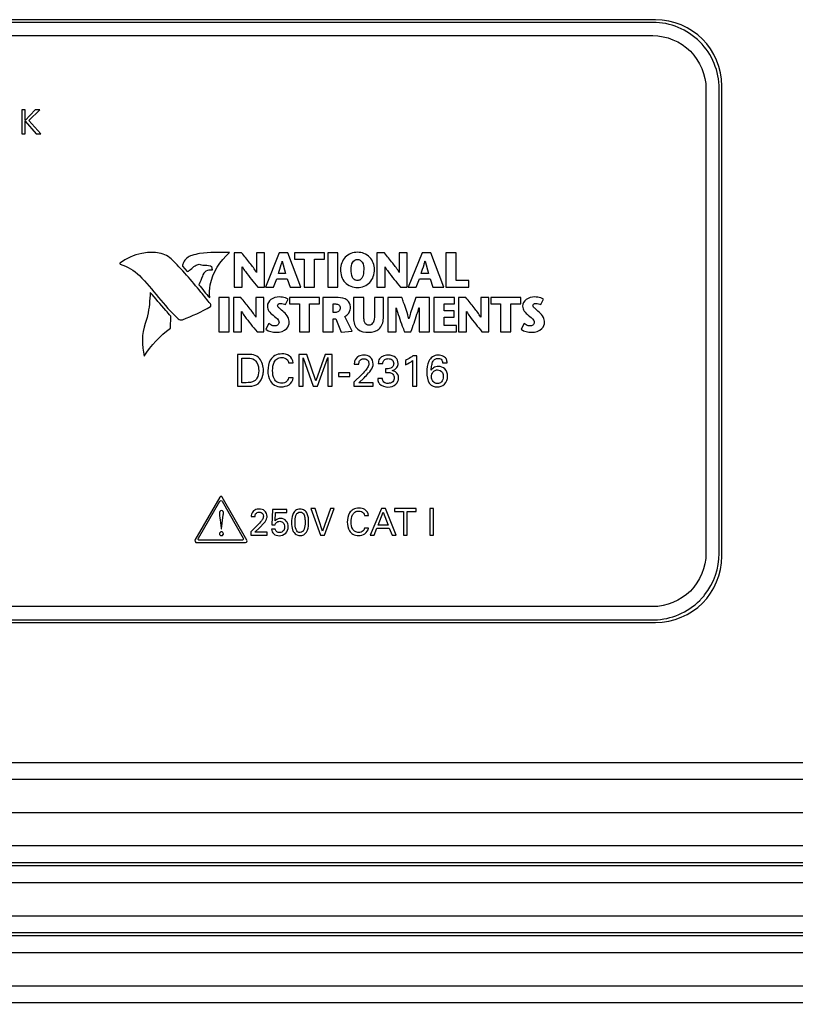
# Model space of a CAD drawing. Header units: inches. Extents: x 0 to 34, y 0 to 22.
# Tile 96 of 119: x 18 to 19.4, y 13.8 to 15.6. Entities that reach past the tile are written whole.
import ezdxf

# ---------------------------------------------------------------- set-up
doc = ezdxf.new("R2010")
doc.units = ezdxf.units.IN
doc.header["$LTSCALE"] = 1.87
doc.header["$MEASUREMENT"] = 0
doc.layers.get('0').update_dxf_attribs({"linetype": 'CONTINUOUS'})
doc.layers.add('02___PRT_ALL_AXES', color=7, linetype='CONTINUOUS')
doc.layers.add('DIMENSIONS', color=7, linetype='CONTINUOUS')
doc.styles.get("Standard").update_dxf_attribs({"font": 'txt', "width": 0.8})
doc.dimstyles.new('DIMSTYLE_1', dxfattribs={"dimtxt": 0.125, "dimasz": 0.18, "dimexe": 0.125, "dimexo": 0.0625, "dimgap": 0.0625, "dimtad": 0, "dimtih": 1, "dimtoh": 1, "dimdec": 3, "dimlfac": 2, "dimzin": 4, "dimdsep": 46, "dimtxsty": 'STANDARD', "dimblk": '_FILLED', "dimblk1": '_FILLED', "dimblk2": '_FILLED', "dimcen": 0.09, "dimadec": 0, "dimazin": 0, "dimtp": 0.001, "dimtm": 0.001, "dimtfac": 1, "dimtdec": 3, "dimtofl": 0, "dimtmove": 0, "dimatfit": 3, "dimldrblk": '_FILLED', "dimfxl": 1, "dimtolj": 1, "dimtzin": 4, "dimarcsym": 0})

# ---------------------------------------------------------------- blocks, each defined once
blk = doc.blocks.new('_FILLED')
at = {"color": 0, "linetype": 'BYBLOCK'}
blk.add_solid([(0, 0), (-1, 0.174), (-1, -0.174)], dxfattribs=at)
blk = doc.blocks.new('*D12')
at = {"layer": 'DIMENSIONS', "color": 2, "linetype": 'CONTINUOUS'}
for p, q in [((17.027, 14.5531), (17.027, 12.0281)), ((22.652, 12.8721), (22.652, 12.0281)), ((17.027, 12.1531), (19.377, 12.1531)), ((22.652, 12.1531), (20.302, 12.1531))]:
    blk.add_line(p, q, dxfattribs=at)
at = {"layer": 'DIMENSIONS', "color": 2, "linetype": 'CONTINUOUS', "xscale": 0.18, "yscale": 0.18, "zscale": 0.18, "rotation": 180}
blk.add_blockref('_FILLED', (17.027, 12.1531), dxfattribs=at)
at = {"layer": 'DIMENSIONS', "color": 2, "linetype": 'CONTINUOUS', "xscale": 0.18, "yscale": 0.18, "zscale": 0.18}
blk.add_blockref('_FILLED', (22.652, 12.1531), dxfattribs=at)
at = {"layer": 'DIMENSIONS', "color": 2, "linetype": 'CONTINUOUS', "insert": (19.7395, 12.2156), "char_height": 0.125, "width": 0.8, "attachment_point": 2, "line_spacing_factor": 0.9}
blk.add_mtext('11.250\\P[285.75]', dxfattribs=at)

msp = doc.modelspace()

# ---------------------------------------------------------------- linework, layer by layer
at = {"color": 7, "linetype": 'CONTINUOUS'}
for p, q in [((19.15199, 15.64056), (16.652, 15.64056)), ((16.65199, 15.61555), (19.152, 15.61555)), ((19.252, 15.51555), (19.252, 14.64055)), ((19.27699, 14.64057), (19.27699, 15.51556)), ((17.96383, 15.47573), (17.96383, 15.43059)), ((17.97002, 15.47573), (17.96383, 15.47573)), ((17.98884, 15.47573), (17.97002, 15.45598)), ((17.97002, 15.45598), (17.97002, 15.47573)), ((17.97721, 15.45554), (17.99741, 15.47573)), ((17.99741, 15.47573), (17.98884, 15.47573)), ((17.97002, 15.43059), (17.97002, 15.45454)), ((17.97002, 15.45454), (17.99084, 15.43059)), ((17.99959, 15.43059), (17.97721, 15.45554)), ((17.96383, 15.43059), (17.97002, 15.43059)), ((17.99084, 15.43059), (17.99959, 15.43059)), ((18.3777, 15.20664), (18.36365, 15.20664)), ((18.36365, 15.20664), (18.36365, 15.14231)), ((18.42089, 15.20664), (18.40564, 15.20664)), ((18.40564, 15.20664), (18.40564, 15.16951)), ((18.42089, 15.14231), (18.42089, 15.20664)), ((18.44865, 15.20664), (18.42246, 15.14231)), ((18.46491, 15.20664), (18.44865, 15.20664)), ((18.48936, 15.14231), (18.46491, 15.20664)), ((18.53348, 15.20664), (18.47696, 15.20664)), ((18.47696, 15.20664), (18.47696, 15.19459)), ((18.53348, 15.19459), (18.53348, 15.20664)), ((18.55911, 15.20664), (18.53974, 15.20664)), ((18.53974, 15.20664), (18.53974, 15.14231)), ((18.55911, 15.14231), (18.55911, 15.20664)), ((18.64651, 15.20664), (18.63245, 15.20664)), ((18.63245, 15.20664), (18.63245, 15.14231)), ((18.6897, 15.20664), (18.67444, 15.20664)), ((18.67444, 15.20664), (18.67444, 15.16951)), ((18.6897, 15.14231), (18.6897, 15.20664)), ((18.71744, 15.20664), (18.69126, 15.14231)), ((18.7337, 15.20664), (18.71744, 15.20664)), ((18.75817, 15.14231), (18.7337, 15.20664)), ((18.78188, 15.20664), (18.76247, 15.20664)), ((18.76247, 15.20664), (18.76247, 15.14231)), ((18.78188, 15.15434), (18.78188, 15.20664)), ((18.45429, 15.19111), (18.4606, 15.16785)), ((18.47696, 15.19459), (18.49553, 15.19459)), ((18.49553, 15.19459), (18.49553, 15.14231)), ((18.51491, 15.19459), (18.53348, 15.19459)), ((18.51491, 15.14231), (18.51491, 15.19459)), ((18.72308, 15.19111), (18.72937, 15.16785)), ((18.26646, 15.18157), (18.275, 15.17144)), ((18.3789, 15.14231), (18.3789, 15.18026)), ((18.4606, 15.16785), (18.44709, 15.16785)), ((18.64769, 15.14231), (18.64769, 15.18026)), ((18.72937, 15.16785), (18.71588, 15.16785)), ((18.43764, 15.14231), (18.44378, 15.15765)), ((18.44378, 15.15765), (18.46372, 15.15765)), ((18.46372, 15.15765), (18.46878, 15.14231)), ((18.70642, 15.14231), (18.71257, 15.15765)), ((18.71257, 15.15765), (18.73251, 15.15765)), ((18.73251, 15.15765), (18.73758, 15.14231)), ((18.8054, 15.15434), (18.78188, 15.15434)), ((18.8054, 15.14231), (18.8054, 15.15434)), ((18.36365, 15.14231), (18.3789, 15.14231)), ((18.40794, 15.14231), (18.42089, 15.14231)), ((18.42246, 15.14231), (18.43764, 15.14231)), ((18.46878, 15.14231), (18.48936, 15.14231)), ((18.49553, 15.14231), (18.51491, 15.14231)), ((18.53974, 15.14231), (18.55911, 15.14231)), ((18.63245, 15.14231), (18.64769, 15.14231)), ((18.67675, 15.14231), (18.6897, 15.14231)), ((18.69126, 15.14231), (18.70642, 15.14231)), ((18.73758, 15.14231), (18.75817, 15.14231)), ((18.76247, 15.14231), (18.8054, 15.14231)), ((18.35409, 15.12239), (18.33469, 15.12239)), ((18.33469, 15.12239), (18.33469, 15.05808)), ((18.35409, 15.05808), (18.35409, 15.12239)), ((18.37641, 15.12239), (18.36236, 15.12239)), ((18.36236, 15.12239), (18.36236, 15.05808)), ((18.4196, 15.12239), (18.40435, 15.12239)), ((18.40435, 15.12239), (18.40435, 15.08528)), ((18.4196, 15.05808), (18.4196, 15.12239)), ((18.46051, 15.10907), (18.46547, 15.11918)), ((18.52439, 15.12239), (18.46786, 15.12239)), ((18.46786, 15.12239), (18.46786, 15.11035)), ((18.46786, 15.11035), (18.48641, 15.11035)), ((18.48641, 15.11035), (18.48641, 15.05808)), ((18.50581, 15.11035), (18.52439, 15.11035)), ((18.50581, 15.05808), (18.50581, 15.11035)), ((18.52439, 15.11035), (18.52439, 15.12239)), ((18.5593, 15.12239), (18.53063, 15.12239)), ((18.53063, 15.12239), (18.53063, 15.05808)), ((18.55002, 15.11035), (18.55516, 15.11035)), ((18.55002, 15.09455), (18.55002, 15.11035)), ((18.60783, 15.12239), (18.58842, 15.12239)), ((18.58842, 15.12239), (18.58842, 15.08307)), ((18.60783, 15.08876), (18.60783, 15.12239)), ((18.64459, 15.12239), (18.62785, 15.12239)), ((18.62785, 15.12239), (18.62785, 15.08904)), ((18.64459, 15.08352), (18.64459, 15.12239)), ((18.6795, 15.12239), (18.65321, 15.12239)), ((18.65321, 15.12239), (18.65321, 15.05808)), ((18.73122, 15.12239), (18.70549, 15.12239)), ((18.73122, 15.05808), (18.73122, 15.12239)), ((18.77858, 15.12239), (18.73951, 15.12239)), ((18.73951, 15.12239), (18.73951, 15.05808)), ((18.75887, 15.11035), (18.77858, 15.11035)), ((18.75887, 15.09768), (18.75887, 15.11035)), ((18.77858, 15.11035), (18.77858, 15.12239)), ((18.80007, 15.12239), (18.786, 15.12239)), ((18.786, 15.12239), (18.786, 15.05808)), ((18.84326, 15.12239), (18.82799, 15.12239)), ((18.82799, 15.12239), (18.82799, 15.0853)), ((18.84326, 15.05808), (18.84326, 15.12239)), ((18.90327, 15.12239), (18.84676, 15.12239)), ((18.84676, 15.12239), (18.84676, 15.11035)), ((18.84676, 15.11035), (18.86532, 15.11035)), ((18.86532, 15.11035), (18.86532, 15.05808)), ((18.8847, 15.11035), (18.90327, 15.11035)), ((18.8847, 15.05808), (18.8847, 15.11035)), ((18.90327, 15.11035), (18.90327, 15.12239)), ((18.94123, 15.10907), (18.94618, 15.11918)), ((18.37761, 15.05808), (18.37761, 15.09602)), ((18.55553, 15.09455), (18.55002, 15.09455)), ((18.66846, 15.05808), (18.66851, 15.10338)), ((18.7118, 15.10338), (18.71185, 15.05808)), ((18.77809, 15.09768), (18.75887, 15.09768)), ((18.77809, 15.08564), (18.77809, 15.09768)), ((18.80126, 15.05808), (18.80126, 15.09602)), ((18.24378, 15.06451), (18.24408, 15.0872)), ((18.42899, 15.07351), (18.42311, 15.06285)), ((18.55002, 15.08242), (18.55507, 15.08242)), ((18.55002, 15.05808), (18.55002, 15.08242)), ((18.55507, 15.08242), (18.56527, 15.05697)), ((18.58604, 15.05908), (18.57181, 15.08665)), ((18.75887, 15.08564), (18.77809, 15.08564)), ((18.75887, 15.07011), (18.75887, 15.08564)), ((18.9097, 15.07351), (18.90383, 15.06285)), ((18.33469, 15.05808), (18.35409, 15.05808)), ((18.36236, 15.05808), (18.37761, 15.05808)), ((18.40666, 15.05808), (18.4196, 15.05808)), ((18.48641, 15.05808), (18.50581, 15.05808)), ((18.53063, 15.05808), (18.55002, 15.05808)), ((18.56527, 15.05697), (18.58604, 15.05908)), ((18.65321, 15.05808), (18.66846, 15.05808)), ((18.68418, 15.05808), (18.6964, 15.05808)), ((18.71185, 15.05808), (18.73122, 15.05808)), ((18.73951, 15.05808), (18.78251, 15.05808)), ((18.78251, 15.07011), (18.75887, 15.07011)), ((18.78251, 15.05808), (18.78251, 15.07011)), ((18.786, 15.05808), (18.80126, 15.05808)), ((18.83031, 15.05808), (18.84326, 15.05808)), ((18.86532, 15.05808), (18.8847, 15.05808)), ((18.3871, 15.01551), (18.36969, 15.01551)), ((18.36969, 15.01551), (18.36969, 14.95537)), ((18.50035, 15.01551), (18.48561, 15.01551)), ((18.48561, 15.01551), (18.48561, 14.95537)), ((18.51734, 14.96595), (18.50035, 15.01551)), ((18.53475, 15.01551), (18.51734, 14.96595)), ((18.54849, 15.01551), (18.53475, 15.01551)), ((18.54849, 14.95537), (18.54849, 15.01551)), ((18.37802, 15.00859), (18.38802, 15.00859)), ((18.37802, 14.9622), (18.37802, 15.00859)), ((18.46609, 14.99926), (18.475, 14.99926)), ((18.49369, 14.95537), (18.49369, 15.00917)), ((18.49369, 15.00917), (18.51268, 14.95537)), ((18.52059, 14.95537), (18.54033, 15.00951)), ((18.54033, 15.00951), (18.54033, 14.95537)), ((18.58977, 14.99727), (18.59851, 14.99727)), ((18.63494, 14.99835), (18.64335, 14.99835)), ((18.68636, 15.00393), (18.68636, 14.9956)), ((18.69976, 15.00393), (18.69976, 14.95537)), ((18.70776, 15.01301), (18.70035, 15.01301)), ((18.70776, 14.95537), (18.70776, 15.01301)), ((18.75617, 14.99935), (18.76475, 14.99935)), ((18.58117, 14.98044), (18.56027, 14.98044)), ((18.56027, 14.98044), (18.56027, 14.97411)), ((18.58117, 14.97411), (18.58117, 14.98044)), ((18.6486, 14.98835), (18.6486, 14.98161)), ((18.38618, 14.9622), (18.37802, 14.9622)), ((18.47484, 14.9712), (18.46567, 14.9712)), ((18.56027, 14.97411), (18.58117, 14.97411)), ((18.60401, 14.97778), (18.58894, 14.96295)), ((18.58894, 14.96295), (18.58894, 14.95537)), ((18.59818, 14.96195), (18.60826, 14.97153)), ((18.62559, 14.96195), (18.59818, 14.96195)), ((18.62559, 14.95537), (18.62559, 14.96195)), ((18.64285, 14.9702), (18.63402, 14.9702)), ((18.36969, 14.95537), (18.3866, 14.95537)), ((18.48561, 14.95537), (18.49369, 14.95537)), ((18.51268, 14.95537), (18.52059, 14.95537)), ((18.54033, 14.95537), (18.54849, 14.95537)), ((18.58894, 14.95537), (18.62559, 14.95537)), ((18.69976, 14.95537), (18.70776, 14.95537)), ((18.33674, 14.74677), (18.28946, 14.66552)), ((18.29629, 14.66952), (18.33665, 14.73887)), ((18.38741, 14.66552), (18.34124, 14.74677)), ((18.34124, 14.73885), (18.38062, 14.66955)), ((18.4358, 14.72326), (18.43455, 14.69467)), ((18.46281, 14.72326), (18.4358, 14.72326)), ((18.46281, 14.71764), (18.46281, 14.72326)), ((18.51594, 14.72534), (18.50824, 14.72534)), ((18.50824, 14.72534), (18.52608, 14.67523)), ((18.53017, 14.68252), (18.51594, 14.72534)), ((18.54516, 14.72534), (18.53017, 14.68252)), ((18.53371, 14.67523), (18.55217, 14.72534)), ((18.55217, 14.72534), (18.54516, 14.72534)), ((18.64093, 14.72534), (18.61984, 14.67523)), ((18.64836, 14.72534), (18.64093, 14.72534)), ((18.66863, 14.67523), (18.64836, 14.72534)), ((18.70606, 14.72534), (18.6656, 14.72534)), ((18.6656, 14.72534), (18.6656, 14.71945)), ((18.6656, 14.71945), (18.6824, 14.71945)), ((18.6824, 14.71945), (18.6824, 14.67523)), ((18.68927, 14.71945), (18.70606, 14.71945)), ((18.68927, 14.67523), (18.68927, 14.71945)), ((18.70606, 14.71945), (18.70606, 14.72534)), ((18.73892, 14.72534), (18.73198, 14.72534)), ((18.73198, 14.72534), (18.73198, 14.67523)), ((18.73892, 14.67523), (18.73892, 14.72534)), ((18.33997, 14.68703), (18.34309, 14.71362)), ((18.39581, 14.71015), (18.40309, 14.71015)), ((18.44087, 14.70209), (18.44178, 14.71764)), ((18.44178, 14.71764), (18.46281, 14.71764)), ((18.60919, 14.71181), (18.61662, 14.71181)), ((18.63462, 14.6939), (18.64434, 14.71847)), ((18.64434, 14.71847), (18.65357, 14.6939)), ((18.33844, 14.69453), (18.33906, 14.68703)), ((18.33906, 14.68703), (18.33997, 14.68703)), ((18.40768, 14.6939), (18.39511, 14.68155)), ((18.40281, 14.68071), (18.41122, 14.6887)), ((18.41122, 14.6887), (18.4201, 14.69814)), ((18.44114, 14.68661), (18.43393, 14.68661)), ((18.43455, 14.69467), (18.44087, 14.69467)), ((18.61648, 14.68842), (18.60884, 14.68842)), ((18.62698, 14.67523), (18.6324, 14.68828)), ((18.6324, 14.68828), (18.65565, 14.68828)), ((18.65357, 14.6939), (18.63462, 14.6939)), ((18.65565, 14.68828), (18.66106, 14.67523)), ((18.37827, 14.66552), (18.2986, 14.66552)), ((18.39511, 14.68155), (18.39511, 14.67523)), ((18.39511, 14.67523), (18.42566, 14.67523)), ((18.42566, 14.68071), (18.40281, 14.68071)), ((18.42566, 14.67523), (18.42566, 14.68071)), ((18.52608, 14.67523), (18.53371, 14.67523)), ((18.61984, 14.67523), (18.62698, 14.67523)), ((18.66106, 14.67523), (18.66863, 14.67523)), ((18.6824, 14.67523), (18.68927, 14.67523)), ((18.73198, 14.67523), (18.73892, 14.67523)), ((18.29155, 14.66137), (18.38527, 14.66137)), ((19.152, 14.54055), (16.65199, 14.54055)), ((16.652, 14.51557), (19.15199, 14.51557)), ((13.65199, 14.24708), (22.15199, 14.24708)), ((13.65199, 14.21558), (22.15199, 14.21558)), ((13.65199, 14.15308), (22.15199, 14.15308)), ((13.65199, 14.09058), (22.15199, 14.09058)), ((13.65199, 14.05908), (22.15199, 14.05908)), ((22.15199, 14.05258), (13.65199, 14.05258)), ((13.65199, 14.02108), (22.15199, 14.02108)), ((13.65199, 13.95858), (22.15199, 13.95858)), ((13.65199, 13.92708), (22.15199, 13.92708)), ((22.15199, 13.92058), (13.65199, 13.92058)), ((13.65199, 13.88908), (22.15199, 13.88908)), ((13.65199, 13.82658), (22.15199, 13.82658)), ((13.65199, 13.79508), (22.15199, 13.79508))]:
    msp.add_line(p, q, dxfattribs=at)
for centre, radius, start, end in [((19.152, 15.51557), 0.125, 359.99888, 90.00112), ((18.33899, 14.74549), 0.00259, 29.60451, 150.39549), ((18.29369, 14.66505), 0.00425, 173.57348, 239.80589), ((18.38527, 14.664), 0.00263, 270, 35.37497), ((19.15522, 14.63707), 0.12026, 318.26174, 321.69039), ((19.15199, 14.63087), 0.1153, 270.00191, 271.4831)]:
    msp.add_arc(centre, radius, start, end, dxfattribs=at)
for points in [[(19.152, 15.61555), (19.17749, 15.61555), (19.2305, 15.59405), (19.252, 15.54105), (19.252, 15.51555)], [(18.18962, 15.20536), (18.17487, 15.20267), (18.16075, 15.19589), (18.14837, 15.18743)], [(18.14837, 15.18743), (18.14775, 15.18701), (18.14835, 15.18552), (18.14906, 15.18529)], [(18.14906, 15.18529), (18.16245, 15.18112), (18.17523, 15.17363), (18.18521, 15.16379)], [(18.275, 15.17144), (18.28169, 15.17349), (18.28592, 15.18037), (18.29216, 15.18354)], [(18.29216, 15.18354), (18.29434, 15.18466), (18.2971, 15.18581), (18.29939, 15.18494)], [(18.18521, 15.16379), (18.21111, 15.13827), (18.23124, 15.10712), (18.25815, 15.08267)], [(18.30375, 15.1627), (18.30226, 15.15706), (18.29951, 15.1518), (18.29682, 15.14661)], [(18.29682, 15.14661), (18.30408, 15.13879), (18.30957, 15.12922), (18.31783, 15.12247)], [(18.31909, 15.1054), (18.32053, 15.1062), (18.32009, 15.10904), (18.31907, 15.11032)], [(18.45104, 15.11146), (18.45429, 15.11146), (18.45772, 15.11075), (18.46051, 15.10907)], [(18.93175, 15.11146), (18.93501, 15.11146), (18.93845, 15.11076), (18.94123, 15.10907)], [(18.26655, 15.08081), (18.2847, 15.08749), (18.30229, 15.09583), (18.31909, 15.1054)], [(18.19626, 15.07384), (18.18931, 15.05435), (18.18955, 15.03193), (18.19428, 15.01179)], [(18.25815, 15.08267), (18.26027, 15.08074), (18.26387, 15.07981), (18.26655, 15.08081)], [(18.19428, 15.01179), (18.20673, 15.03243), (18.22414, 15.05053), (18.24378, 15.06451)], [(18.42311, 15.06285), (18.42858, 15.05845), (18.43631, 15.05697), (18.44332, 15.05697)], [(18.90383, 15.06285), (18.9093, 15.05846), (18.91702, 15.05697), (18.92403, 15.05697)], [(18.41874, 14.98494), (18.41874, 14.99291), (18.41651, 15.00161), (18.41133, 15.00768)], [(18.68636, 14.9956), (18.69112, 14.99784), (18.69573, 15.00055), (18.69976, 15.00393)], [(18.61292, 14.98769), (18.61028, 14.98411), (18.6072, 14.98087), (18.60401, 14.97778)], [(18.6486, 14.98161), (18.65126, 14.98168), (18.65397, 14.9817), (18.65659, 14.98119)], [(18.72652, 14.98161), (18.72652, 14.97431), (18.72739, 14.9662), (18.73177, 14.96037)], [(18.40193, 14.96553), (18.39763, 14.96231), (18.39154, 14.9622), (18.38618, 14.9622)], [(18.46276, 14.96487), (18.46035, 14.96238), (18.45647, 14.96129), (18.45301, 14.96129)], [(18.63743, 14.95995), (18.64112, 14.95568), (18.64762, 14.95395), (18.65326, 14.95395)], [(18.73177, 14.96037), (18.73493, 14.95626), (18.74083, 14.95412), (18.74601, 14.95412)], [(18.33948, 14.72174), (18.33719, 14.72174), (18.33587, 14.71819), (18.33587, 14.71591)], [(18.4151, 14.70216), (18.41291, 14.69918), (18.41033, 14.69649), (18.40768, 14.6939)], [(18.44309, 14.69869), (18.44472, 14.70032), (18.44724, 14.70119), (18.44955, 14.70119)], [(18.44087, 14.69467), (18.44133, 14.69613), (18.44201, 14.69761), (18.44309, 14.69869)], [(18.60641, 14.68314), (18.60441, 14.68107), (18.60118, 14.68016), (18.5983, 14.68016)], [(18.33955, 14.68147), (18.3378, 14.68147), (18.33587, 14.67948), (18.33587, 14.67773)], [(18.34336, 14.67773), (18.34336, 14.67951), (18.34133, 14.68147), (18.33955, 14.68147)], [(19.252, 14.64055), (19.252, 14.61505), (19.2305, 14.56205), (19.17749, 14.54055), (19.152, 14.54055)], [(19.24958, 14.56252), (19.26714, 14.58474), (19.27699, 14.61315), (19.27699, 14.64057)]]:
    msp.add_open_spline(points, degree=3, dxfattribs=at)
for points, knots in [([(18.24494, 15.19512), (18.23814, 15.20168), (18.21874, 15.20943), (18.19931, 15.20713), (18.18962, 15.20536)], [0, 0, 0, 0, 0.4895815, 1, 1, 1, 1]), ([(18.2839, 15.20182), (18.27729, 15.19995), (18.269, 15.19303), (18.2666, 15.18394), (18.26646, 15.18157)], [0, 0, 0, 0, 0.7433274, 1, 1, 1, 1]), ([(18.35501, 15.20708), (18.33621, 15.20693), (18.31207, 15.20859), (18.28874, 15.2032), (18.2839, 15.20182)], [0, 0, 0, 0, 0.7886551, 1, 1, 1, 1]), ([(18.31783, 15.12247), (18.31681, 15.13031), (18.31833, 15.16234), (18.33739, 15.19132), (18.35501, 15.20708)], [0, 0, 0, 0, 0.2505488, 1, 1, 1, 1]), ([(18.40561, 15.16949), (18.40557, 15.16959), (18.40224, 15.17596), (18.39258, 15.18824), (18.38296, 15.20019), (18.3777, 15.20664)], [0, 0, 0, 0, 0.006884, 0.4635692, 1, 1, 1, 1]), ([(18.59579, 15.20774), (18.58752, 15.20774), (18.57011, 15.20089), (18.56381, 15.18344), (18.56381, 15.1752)], [0, 0, 0, 0, 0.5007273, 1, 1, 1, 1]), ([(18.62776, 15.1752), (18.62776, 15.18344), (18.62145, 15.20088), (18.60406, 15.20774), (18.59579, 15.20774)], [0, 0, 0, 0, 0.4993794, 1, 1, 1, 1]), ([(18.67441, 15.1695), (18.67436, 15.16959), (18.67103, 15.17595), (18.66138, 15.18824), (18.65176, 15.20019), (18.64651, 15.20664)], [0, 0, 0, 0, 0.0068821, 0.463689, 1, 1, 1, 1]), ([(18.31907, 15.11032), (18.31312, 15.11778), (18.28972, 15.14713), (18.26512, 15.17569), (18.24494, 15.19512)], [0, 0, 0, 0, 0.2540812, 1, 1, 1, 1]), ([(18.29939, 15.18494), (18.3011, 15.18427), (18.30757, 15.18258), (18.31439, 15.18358), (18.319, 15.18233)], [0, 0, 0, 0, 0.2784841, 1, 1, 1, 1]), ([(18.319, 15.18233), (18.32061, 15.1819), (18.32167, 15.17838), (18.32191, 15.17639), (18.32234, 15.17429), (18.32196, 15.1743)], [0, 0, 0, 0, 0.5680339, 0.8684091, 1, 1, 1, 1]), ([(18.44709, 15.16785), (18.44882, 15.17338), (18.45141, 15.18097), (18.45362, 15.18878), (18.45422, 15.19101), (18.45425, 15.19111)], [0, 0, 0, 0, 0.7148124, 0.9877758, 1, 1, 1, 1]), ([(18.58403, 15.1752), (18.58403, 15.1799), (18.5841, 15.18882), (18.59231, 15.19432), (18.59579, 15.19432)], [0, 0, 0, 0, 0.5751165, 1, 1, 1, 1]), ([(18.59579, 15.19432), (18.59926, 15.19432), (18.60746, 15.18882), (18.60755, 15.1799), (18.60755, 15.1752)], [0, 0, 0, 0, 0.4247485, 1, 1, 1, 1]), ([(18.71588, 15.16785), (18.71761, 15.17338), (18.72018, 15.18097), (18.7224, 15.18878), (18.72301, 15.19101), (18.72304, 15.19111)], [0, 0, 0, 0, 0.714743, 0.9877736, 1, 1, 1, 1]), ([(18.32196, 15.1743), (18.31808, 15.17442), (18.30961, 15.17395), (18.30474, 15.16646), (18.30375, 15.1627)], [0, 0, 0, 0, 0.4995576, 1, 1, 1, 1]), ([(18.37892, 15.18027), (18.37897, 15.18017), (18.38077, 15.17705), (18.38976, 15.16385), (18.40007, 15.15182), (18.40794, 15.14231)], [0, 0, 0, 0, 0.0070655, 0.2259309, 1, 1, 1, 1]), ([(18.56381, 15.1752), (18.56381, 15.16664), (18.56906, 15.14823), (18.58733, 15.14121), (18.59579, 15.14121)], [0, 0, 0, 0, 0.5029556, 1, 1, 1, 1]), ([(18.59579, 15.15462), (18.59389, 15.15462), (18.58994, 15.15556), (18.58435, 15.16289), (18.58403, 15.17017), (18.58403, 15.1752)], [0, 0, 0, 0, 0.2161118, 0.4279382, 1, 1, 1, 1]), ([(18.59579, 15.14121), (18.60424, 15.14121), (18.6225, 15.14824), (18.62776, 15.16664), (18.62776, 15.1752)], [0, 0, 0, 0, 0.4969364, 1, 1, 1, 1]), ([(18.60755, 15.1752), (18.60755, 15.17017), (18.60721, 15.16289), (18.60162, 15.15557), (18.59768, 15.15462), (18.59579, 15.15462)], [0, 0, 0, 0, 0.5723232, 0.7842479, 1, 1, 1, 1]), ([(18.64772, 15.18027), (18.64777, 15.18017), (18.64957, 15.17705), (18.65857, 15.16386), (18.66888, 15.15182), (18.67675, 15.14231)], [0, 0, 0, 0, 0.0070331, 0.2259608, 1, 1, 1, 1]), ([(18.20543, 15.13223), (18.20476, 15.11751), (18.20349, 15.0976), (18.19796, 15.07857), (18.19626, 15.07384)], [0, 0, 0, 0, 0.745873, 1, 1, 1, 1]), ([(18.24408, 15.0872), (18.24104, 15.09094), (18.22837, 15.10614), (18.21524, 15.12094), (18.20543, 15.13223)], [0, 0, 0, 0, 0.2436935, 1, 1, 1, 1]), ([(18.40433, 15.08527), (18.40428, 15.08536), (18.40095, 15.09173), (18.39129, 15.10401), (18.38167, 15.11595), (18.37641, 15.12239)], [0, 0, 0, 0, 0.0068568, 0.4635419, 1, 1, 1, 1]), ([(18.44865, 15.1235), (18.44315, 15.1235), (18.43232, 15.12119), (18.42614, 15.11095), (18.42614, 15.10622)], [0, 0, 0, 0, 0.5380156, 1, 1, 1, 1]), ([(18.44536, 15.1075), (18.44536, 15.10912), (18.44779, 15.11135), (18.45021, 15.11146), (18.45104, 15.11146)], [0, 0, 0, 0, 0.6597718, 1, 1, 1, 1]), ([(18.46547, 15.11918), (18.46216, 15.12124), (18.45639, 15.12297), (18.45058, 15.1235), (18.44865, 15.1235)], [0, 0, 0, 0, 0.6685992, 1, 1, 1, 1]), ([(18.55516, 15.11035), (18.5571, 15.11035), (18.56183, 15.10959), (18.56325, 15.10472), (18.56325, 15.10245)], [0, 0, 0, 0, 0.4607254, 1, 1, 1, 1]), ([(18.58263, 15.10521), (18.58263, 15.10985), (18.57719, 15.12108), (18.56529, 15.12239), (18.5593, 15.12239)], [0, 0, 0, 0, 0.4365045, 1, 1, 1, 1]), ([(18.69271, 15.0825), (18.68977, 15.09282), (18.68534, 15.10613), (18.68061, 15.11931), (18.6795, 15.12239)], [0, 0, 0, 0, 0.7659595, 1, 1, 1, 1]), ([(18.70549, 15.12239), (18.70222, 15.11283), (18.69766, 15.09973), (18.69378, 15.08631), (18.69277, 15.0826), (18.69274, 15.0825)], [0, 0, 0, 0, 0.7240982, 0.9929287, 1, 1, 1, 1]), ([(18.82797, 15.08529), (18.82792, 15.08538), (18.82459, 15.09173), (18.81493, 15.104), (18.80531, 15.11595), (18.80007, 15.12239)], [0, 0, 0, 0, 0.0063661, 0.4634674, 1, 1, 1, 1]), ([(18.92936, 15.1235), (18.92386, 15.1235), (18.91304, 15.12119), (18.90685, 15.11095), (18.90685, 15.10622)], [0, 0, 0, 0, 0.5378974, 1, 1, 1, 1]), ([(18.92607, 15.1075), (18.92607, 15.10912), (18.92851, 15.11135), (18.93092, 15.11146), (18.93175, 15.11146)], [0, 0, 0, 0, 0.6604384, 1, 1, 1, 1]), ([(18.94618, 15.11918), (18.94288, 15.12124), (18.9371, 15.12297), (18.9313, 15.1235), (18.92936, 15.1235)], [0, 0, 0, 0, 0.6685892, 1, 1, 1, 1]), ([(18.37763, 15.09603), (18.37768, 15.09594), (18.37948, 15.09282), (18.38848, 15.07963), (18.39879, 15.06758), (18.40666, 15.05808)], [0, 0, 0, 0, 0.0070346, 0.22573, 1, 1, 1, 1]), ([(18.42614, 15.10622), (18.42614, 15.10297), (18.42832, 15.09579), (18.43402, 15.09148), (18.4368, 15.08904)], [0, 0, 0, 0, 0.4682909, 1, 1, 1, 1]), ([(18.45702, 15.0952), (18.45439, 15.09764), (18.45015, 15.10082), (18.44536, 15.10538), (18.44536, 15.1075)], [0, 0, 0, 0, 0.6279036, 1, 1, 1, 1]), ([(18.46732, 15.0759), (18.46732, 15.07907), (18.46572, 15.08676), (18.46018, 15.09225), (18.45702, 15.0952)], [0, 0, 0, 0, 0.422517, 1, 1, 1, 1]), ([(18.56325, 15.10245), (18.56325, 15.10058), (18.56184, 15.09643), (18.55765, 15.09455), (18.55553, 15.09455)], [0, 0, 0, 0, 0.4683723, 1, 1, 1, 1]), ([(18.57181, 15.08665), (18.57485, 15.08815), (18.58093, 15.09327), (18.58263, 15.10112), (18.58263, 15.10521)], [0, 0, 0, 0, 0.4528991, 1, 1, 1, 1]), ([(18.66856, 15.10339), (18.67207, 15.0917), (18.67729, 15.07658), (18.68286, 15.06161), (18.68418, 15.05808)], [0, 0, 0, 0, 0.7642321, 1, 1, 1, 1]), ([(18.6964, 15.05808), (18.7004, 15.06898), (18.70577, 15.08389), (18.71049, 15.09913), (18.71172, 15.1033), (18.71175, 15.10339)], [0, 0, 0, 0, 0.7277898, 0.9936053, 1, 1, 1, 1]), ([(18.80128, 15.09604), (18.80134, 15.09594), (18.80313, 15.09282), (18.81213, 15.07962), (18.82244, 15.06759), (18.83031, 15.05808)], [0, 0, 0, 0, 0.0070635, 0.2256874, 1, 1, 1, 1]), ([(18.90685, 15.10622), (18.90685, 15.10297), (18.90903, 15.09579), (18.91473, 15.09148), (18.91751, 15.08904)], [0, 0, 0, 0, 0.4682879, 1, 1, 1, 1]), ([(18.93772, 15.0952), (18.9351, 15.09764), (18.93086, 15.10082), (18.92607, 15.10538), (18.92607, 15.1075)], [0, 0, 0, 0, 0.6277471, 1, 1, 1, 1]), ([(18.94803, 15.0759), (18.94803, 15.07906), (18.94644, 15.08677), (18.94089, 15.09225), (18.93772, 15.0952)], [0, 0, 0, 0, 0.4222973, 1, 1, 1, 1]), ([(18.44003, 15.069), (18.43892, 15.069), (18.43488, 15.06951), (18.4313, 15.07173), (18.42899, 15.07351)], [0, 0, 0, 0, 0.2737858, 1, 1, 1, 1]), ([(18.4368, 15.08904), (18.44034, 15.08596), (18.44598, 15.08288), (18.4481, 15.07697), (18.4481, 15.07571)], [0, 0, 0, 0, 0.7884087, 1, 1, 1, 1]), ([(18.4481, 15.07571), (18.4481, 15.07379), (18.44603, 15.06976), (18.44193, 15.069), (18.44003, 15.069)], [0, 0, 0, 0, 0.5026685, 1, 1, 1, 1]), ([(18.44332, 15.05697), (18.45018, 15.05697), (18.46242, 15.06043), (18.46732, 15.07172), (18.46732, 15.0759)], [0, 0, 0, 0, 0.6213458, 1, 1, 1, 1]), ([(18.58842, 15.08307), (18.58842, 15.0758), (18.59353, 15.05951), (18.60976, 15.05697), (18.61682, 15.05697)], [0, 0, 0, 0, 0.5069978, 1, 1, 1, 1]), ([(18.61775, 15.07038), (18.61603, 15.07038), (18.61252, 15.071), (18.60914, 15.07549), (18.60798, 15.0816), (18.60783, 15.08617), (18.60783, 15.08876)], [0, 0, 0, 0, 0.2184469, 0.4179991, 0.6708844, 1, 1, 1, 1]), ([(18.61682, 15.05697), (18.6236, 15.05697), (18.63924, 15.06033), (18.64459, 15.07615), (18.64459, 15.08352)], [0, 0, 0, 0, 0.4788099, 1, 1, 1, 1]), ([(18.62785, 15.08904), (18.62785, 15.08432), (18.628, 15.07606), (18.6207, 15.07038), (18.61775, 15.07038)], [0, 0, 0, 0, 0.6156243, 1, 1, 1, 1]), ([(18.92074, 15.069), (18.91964, 15.069), (18.91559, 15.06951), (18.91202, 15.07173), (18.9097, 15.07351)], [0, 0, 0, 0, 0.2731764, 1, 1, 1, 1]), ([(18.91751, 15.08904), (18.92106, 15.08595), (18.9267, 15.08289), (18.92882, 15.07697), (18.92882, 15.07571)], [0, 0, 0, 0, 0.7884383, 1, 1, 1, 1]), ([(18.92882, 15.07571), (18.92882, 15.07379), (18.92675, 15.06976), (18.92264, 15.069), (18.92074, 15.069)], [0, 0, 0, 0, 0.5025114, 1, 1, 1, 1]), ([(18.92403, 15.05697), (18.9309, 15.05697), (18.94313, 15.06043), (18.94803, 15.07172), (18.94803, 15.0759)], [0, 0, 0, 0, 0.6213458, 1, 1, 1, 1]), ([(18.41133, 15.00768), (18.40843, 15.01109), (18.40013, 15.01563), (18.39133, 15.01551), (18.3871, 15.01551)], [0, 0, 0, 0, 0.5147945, 1, 1, 1, 1]), ([(18.45343, 15.01634), (18.44892, 15.01634), (18.44029, 15.01468), (18.42913, 15.00324), (18.42711, 14.99183), (18.42711, 14.98477)], [0, 0, 0, 0, 0.294186, 0.5393658, 1, 1, 1, 1]), ([(18.475, 14.99926), (18.47458, 15.00452), (18.46868, 15.0147), (18.45809, 15.01634), (18.45343, 15.01634)], [0, 0, 0, 0, 0.5308828, 1, 1, 1, 1]), ([(18.38802, 15.00859), (18.3897, 15.00859), (18.39534, 15.00853), (18.40132, 15.00633), (18.40401, 15.00335)], [0, 0, 0, 0, 0.2956965, 1, 1, 1, 1]), ([(18.40401, 15.00335), (18.40776, 14.99921), (18.40958, 14.99214), (18.40983, 14.98561), (18.40983, 14.9846)], [0, 0, 0, 0, 0.8479838, 1, 1, 1, 1]), ([(18.43602, 14.98486), (18.43602, 14.99034), (18.43688, 14.99887), (18.444, 15.00823), (18.45005, 15.00968), (18.45309, 15.00968)], [0, 0, 0, 0, 0.4889262, 0.7289185, 1, 1, 1, 1]), ([(18.45309, 15.00968), (18.45696, 15.00968), (18.46394, 15.00754), (18.46575, 15.00137), (18.46609, 14.99926)], [0, 0, 0, 0, 0.6439753, 1, 1, 1, 1]), ([(18.5951, 15.00992), (18.59225, 15.00745), (18.58998, 15.00274), (18.5898, 14.99812), (18.58977, 14.99727)], [0, 0, 0, 0, 0.815316, 1, 1, 1, 1]), ([(18.60759, 15.01409), (18.6044, 15.01409), (18.59979, 15.01324), (18.59605, 15.01074), (18.5951, 15.00992)], [0, 0, 0, 0, 0.7186052, 1, 1, 1, 1]), ([(18.59851, 14.99727), (18.59851, 14.99926), (18.59905, 15.00471), (18.60486, 15.00734), (18.60793, 15.00734)], [0, 0, 0, 0, 0.3939655, 1, 1, 1, 1]), ([(18.62542, 14.99727), (18.62542, 15.00199), (18.6217, 15.01195), (18.61186, 15.01409), (18.60759, 15.01409)], [0, 0, 0, 0, 0.5257544, 1, 1, 1, 1]), ([(18.60793, 15.00734), (18.61077, 15.00734), (18.61625, 15.00513), (18.61717, 14.99992), (18.61717, 14.99793)], [0, 0, 0, 0, 0.5883634, 1, 1, 1, 1]), ([(18.61717, 14.99793), (18.61717, 14.99544), (18.61579, 14.99173), (18.61366, 14.98869), (18.61292, 14.98769)], [0, 0, 0, 0, 0.6670938, 1, 1, 1, 1]), ([(18.61892, 14.98286), (18.62167, 14.98635), (18.6253, 14.99097), (18.62542, 14.99637), (18.62542, 14.99727)], [0, 0, 0, 0, 0.8322314, 1, 1, 1, 1]), ([(18.65359, 15.01409), (18.64987, 15.01409), (18.64356, 15.01296), (18.63637, 15.00684), (18.63504, 15.0013), (18.63494, 14.99835)], [0, 0, 0, 0, 0.4118083, 0.6737264, 1, 1, 1, 1]), ([(18.64335, 14.99835), (18.64363, 15.00107), (18.64618, 15.00634), (18.65156, 15.00743), (18.65385, 15.00743)], [0, 0, 0, 0, 0.5454046, 1, 1, 1, 1]), ([(18.664, 14.99835), (18.664, 14.99642), (18.66309, 14.99258), (18.65716, 14.98835), (18.6519, 14.98807), (18.6486, 14.98835)], [0, 0, 0, 0, 0.2789164, 0.5211555, 1, 1, 1, 1]), ([(18.67241, 14.99851), (18.67241, 15.00244), (18.66835, 15.01176), (18.65857, 15.01409), (18.65359, 15.01409)], [0, 0, 0, 0, 0.4409552, 1, 1, 1, 1]), ([(18.65385, 15.00743), (18.65636, 15.00743), (18.66199, 15.00649), (18.664, 15.00087), (18.664, 14.99835)], [0, 0, 0, 0, 0.4989569, 1, 1, 1, 1]), ([(18.66093, 14.98494), (18.66442, 14.98572), (18.67056, 14.98924), (18.67241, 14.99579), (18.67241, 14.99851)], [0, 0, 0, 0, 0.5680381, 1, 1, 1, 1]), ([(18.70035, 15.01301), (18.69727, 15.0104), (18.69257, 15.00735), (18.68771, 15.00464), (18.68636, 15.00393)], [0, 0, 0, 0, 0.7251043, 1, 1, 1, 1]), ([(18.74784, 15.01417), (18.744, 15.01417), (18.73626, 15.01211), (18.7276, 14.9997), (18.72652, 14.98872), (18.72652, 14.98161)], [0, 0, 0, 0, 0.2656468, 0.5075524, 1, 1, 1, 1]), ([(18.73468, 14.98544), (18.73485, 14.98878), (18.73539, 14.99459), (18.73749, 15.00208), (18.74166, 15.00711), (18.74557, 15.00793), (18.74743, 15.00793)], [0, 0, 0, 0, 0.350582, 0.6091946, 0.8056557, 1, 1, 1, 1]), ([(18.74743, 15.00793), (18.74942, 15.00793), (18.75426, 15.00681), (18.75614, 15.00183), (18.75617, 14.99935)], [0, 0, 0, 0, 0.4448041, 1, 1, 1, 1]), ([(18.76167, 15.00868), (18.7594, 15.01114), (18.75459, 15.0137), (18.74954, 15.01417), (18.74784, 15.01417)], [0, 0, 0, 0, 0.6629991, 1, 1, 1, 1]), ([(18.76475, 14.99935), (18.76466, 15.00164), (18.76422, 15.00509), (18.76234, 15.00789), (18.76167, 15.00868)], [0, 0, 0, 0, 0.6901674, 1, 1, 1, 1]), ([(18.40983, 14.9846), (18.40983, 14.97975), (18.40857, 14.97226), (18.4037, 14.96686), (18.40193, 14.96553)], [0, 0, 0, 0, 0.6870238, 1, 1, 1, 1]), ([(18.40876, 14.96029), (18.4135, 14.96409), (18.41793, 14.97301), (18.41874, 14.98198), (18.41874, 14.98494)], [0, 0, 0, 0, 0.6730406, 1, 1, 1, 1]), ([(18.42711, 14.98477), (18.42711, 14.97808), (18.42887, 14.96718), (18.43952, 14.95604), (18.44794, 14.95446), (18.45235, 14.95446)], [0, 0, 0, 0, 0.4544908, 0.7004659, 1, 1, 1, 1]), ([(18.45301, 14.96129), (18.45011, 14.96129), (18.44443, 14.96239), (18.43684, 14.97091), (18.43602, 14.9794), (18.43602, 14.98486)], [0, 0, 0, 0, 0.2669531, 0.4978045, 1, 1, 1, 1]), ([(18.60826, 14.97153), (18.61117, 14.97443), (18.61472, 14.97821), (18.61825, 14.98202), (18.61892, 14.98286)], [0, 0, 0, 0, 0.7929731, 1, 1, 1, 1]), ([(18.65659, 14.98119), (18.65873, 14.98073), (18.66328, 14.9785), (18.66492, 14.97352), (18.66492, 14.97103)], [0, 0, 0, 0, 0.4674243, 1, 1, 1, 1]), ([(18.67325, 14.97095), (18.67325, 14.97326), (18.67201, 14.98012), (18.66521, 14.98433), (18.66093, 14.98494)], [0, 0, 0, 0, 0.3488513, 1, 1, 1, 1]), ([(18.74809, 14.99277), (18.74491, 14.99277), (18.73925, 14.99145), (18.73587, 14.98717), (18.73468, 14.98544)], [0, 0, 0, 0, 0.6024554, 1, 1, 1, 1]), ([(18.73527, 14.97345), (18.73527, 14.97657), (18.73686, 14.98336), (18.74359, 14.98635), (18.74676, 14.98635)], [0, 0, 0, 0, 0.4957368, 1, 1, 1, 1]), ([(18.74676, 14.98635), (18.75016, 14.98635), (18.75682, 14.9828), (18.7575, 14.97624), (18.7575, 14.97353)], [0, 0, 0, 0, 0.5563325, 1, 1, 1, 1]), ([(18.7655, 14.97428), (18.7655, 14.9792), (18.76247, 14.98944), (18.75245, 14.99277), (18.74809, 14.99277)], [0, 0, 0, 0, 0.5301796, 1, 1, 1, 1]), ([(18.3866, 14.95537), (18.38872, 14.95537), (18.39624, 14.9553), (18.40452, 14.95677), (18.40876, 14.96029)], [0, 0, 0, 0, 0.2777936, 1, 1, 1, 1]), ([(18.45235, 14.95446), (18.4574, 14.95446), (18.46805, 14.95639), (18.47431, 14.96622), (18.47484, 14.9712)], [0, 0, 0, 0, 0.5024915, 1, 1, 1, 1]), ([(18.46567, 14.9712), (18.46539, 14.96961), (18.46469, 14.9673), (18.46326, 14.96541), (18.46276, 14.96487)], [0, 0, 0, 0, 0.6849343, 1, 1, 1, 1]), ([(18.63402, 14.9702), (18.63411, 14.96767), (18.63458, 14.96387), (18.63669, 14.9608), (18.63743, 14.95995)], [0, 0, 0, 0, 0.6915145, 1, 1, 1, 1]), ([(18.65343, 14.96079), (18.65062, 14.96079), (18.64475, 14.96205), (18.64281, 14.96778), (18.64285, 14.9702)], [0, 0, 0, 0, 0.5368706, 1, 1, 1, 1]), ([(18.65326, 14.95395), (18.65859, 14.95395), (18.66893, 14.95689), (18.67325, 14.96676), (18.67325, 14.97095)], [0, 0, 0, 0, 0.5602078, 1, 1, 1, 1]), ([(18.66492, 14.97103), (18.66492, 14.96852), (18.6628, 14.9625), (18.65654, 14.96079), (18.65343, 14.96079)], [0, 0, 0, 0, 0.4463675, 1, 1, 1, 1]), ([(18.74634, 14.96045), (18.74342, 14.96045), (18.73698, 14.96352), (18.73527, 14.97017), (18.73527, 14.97345)], [0, 0, 0, 0, 0.4712554, 1, 1, 1, 1]), ([(18.74601, 14.95412), (18.7508, 14.95412), (18.76171, 14.95775), (18.7655, 14.96886), (18.7655, 14.97428)], [0, 0, 0, 0, 0.4692299, 1, 1, 1, 1]), ([(18.7575, 14.97353), (18.7575, 14.96996), (18.75567, 14.96299), (18.74904, 14.96045), (18.74634, 14.96045)], [0, 0, 0, 0, 0.5693445, 1, 1, 1, 1]), ([(18.33665, 14.73887), (18.33711, 14.73969), (18.33895, 14.74135), (18.34078, 14.73967), (18.34124, 14.73885)], [0, 0, 0, 0, 0.4997063, 1, 1, 1, 1]), ([(18.34309, 14.71362), (18.34332, 14.71553), (18.34397, 14.71906), (18.34083, 14.72174), (18.33948, 14.72174)], [0, 0, 0, 0, 0.5889051, 1, 1, 1, 1]), ([(18.40025, 14.7207), (18.39787, 14.71863), (18.39599, 14.7147), (18.39583, 14.71086), (18.39581, 14.71015)], [0, 0, 0, 0, 0.8152977, 1, 1, 1, 1]), ([(18.41066, 14.72416), (18.408, 14.72416), (18.40416, 14.72346), (18.40104, 14.72137), (18.40025, 14.7207)], [0, 0, 0, 0, 0.7185758, 1, 1, 1, 1]), ([(18.42551, 14.71015), (18.42551, 14.71409), (18.42242, 14.72238), (18.41422, 14.72416), (18.41066, 14.72416)], [0, 0, 0, 0, 0.5257281, 1, 1, 1, 1]), ([(18.48782, 14.72424), (18.48467, 14.72424), (18.47828, 14.72231), (18.47233, 14.71213), (18.47171, 14.7039), (18.47171, 14.69869)], [0, 0, 0, 0, 0.2805874, 0.5356575, 1, 1, 1, 1]), ([(18.50392, 14.6998), (18.50392, 14.70508), (18.50328, 14.71328), (18.49677, 14.72272), (18.4908, 14.72424), (18.48782, 14.72424)], [0, 0, 0, 0, 0.4837168, 0.7265482, 1, 1, 1, 1]), ([(18.59864, 14.72604), (18.59489, 14.72604), (18.5877, 14.72466), (18.57839, 14.71512), (18.57671, 14.70561), (18.57671, 14.69973)], [0, 0, 0, 0, 0.2941429, 0.5392855, 1, 1, 1, 1]), ([(18.58414, 14.6998), (18.58414, 14.70437), (18.58485, 14.71148), (18.59079, 14.71928), (18.59583, 14.72049), (18.59836, 14.72049)], [0, 0, 0, 0, 0.4888826, 0.7289005, 1, 1, 1, 1]), ([(18.59836, 14.72049), (18.60158, 14.72049), (18.60741, 14.71871), (18.60891, 14.71357), (18.60919, 14.71181)], [0, 0, 0, 0, 0.644068, 1, 1, 1, 1]), ([(18.61662, 14.71181), (18.61627, 14.7162), (18.61135, 14.72468), (18.60253, 14.72604), (18.59864, 14.72604)], [0, 0, 0, 0, 0.5309026, 1, 1, 1, 1]), ([(18.33587, 14.71591), (18.33587, 14.71039), (18.33744, 14.70331), (18.33829, 14.69619), (18.33844, 14.69453)], [0, 0, 0, 0, 0.7685083, 1, 1, 1, 1]), ([(18.40309, 14.71015), (18.40309, 14.71181), (18.40354, 14.71635), (18.40838, 14.71855), (18.41094, 14.71855)], [0, 0, 0, 0, 0.3939024, 1, 1, 1, 1]), ([(18.41094, 14.71855), (18.41331, 14.71855), (18.41787, 14.7167), (18.41864, 14.71236), (18.41864, 14.7107)], [0, 0, 0, 0, 0.5884895, 1, 1, 1, 1]), ([(18.41864, 14.7107), (18.41864, 14.70863), (18.41749, 14.70553), (18.41571, 14.703), (18.4151, 14.70216)], [0, 0, 0, 0, 0.6672102, 1, 1, 1, 1]), ([(18.4201, 14.69814), (18.4224, 14.70105), (18.42542, 14.7049), (18.42551, 14.7094), (18.42551, 14.71015)], [0, 0, 0, 0, 0.8322845, 1, 1, 1, 1]), ([(18.45101, 14.70654), (18.44791, 14.70654), (18.44399, 14.70515), (18.44132, 14.70254), (18.44087, 14.70209)], [0, 0, 0, 0, 0.828243, 1, 1, 1, 1]), ([(18.44955, 14.70119), (18.45194, 14.70119), (18.45744, 14.69916), (18.45864, 14.69352), (18.45864, 14.69085)], [0, 0, 0, 0, 0.4722128, 1, 1, 1, 1]), ([(18.46537, 14.69071), (18.46537, 14.69457), (18.46334, 14.70302), (18.45495, 14.70654), (18.45101, 14.70654)], [0, 0, 0, 0, 0.4946649, 1, 1, 1, 1]), ([(18.47838, 14.69904), (18.47838, 14.70342), (18.47858, 14.70974), (18.48227, 14.71729), (18.4861, 14.71868), (18.48788, 14.71868)], [0, 0, 0, 0, 0.5468066, 0.7771113, 1, 1, 1, 1]), ([(18.48788, 14.71868), (18.48947, 14.71868), (18.49287, 14.71771), (18.49578, 14.71288), (18.497, 14.70659), (18.49718, 14.70182), (18.49718, 14.69918)], [0, 0, 0, 0, 0.1984531, 0.4039499, 0.6689677, 1, 1, 1, 1]), ([(18.43393, 14.68661), (18.43407, 14.68319), (18.43725, 14.67588), (18.44475, 14.67412), (18.44822, 14.67412)], [0, 0, 0, 0, 0.4965856, 1, 1, 1, 1]), ([(18.44913, 14.67982), (18.44729, 14.67982), (18.44324, 14.6807), (18.4412, 14.68466), (18.44114, 14.68661)], [0, 0, 0, 0, 0.4845857, 1, 1, 1, 1]), ([(18.44822, 14.67412), (18.45268, 14.67412), (18.46211, 14.67714), (18.46537, 14.68647), (18.46537, 14.69071)], [0, 0, 0, 0, 0.5127591, 1, 1, 1, 1]), ([(18.45864, 14.69085), (18.45864, 14.68855), (18.45785, 14.68293), (18.45213, 14.67982), (18.44913, 14.67982)], [0, 0, 0, 0, 0.4324029, 1, 1, 1, 1]), ([(18.47171, 14.69869), (18.47171, 14.69407), (18.47218, 14.68829), (18.4744, 14.68312), (18.47484, 14.68225)], [0, 0, 0, 0, 0.825027, 1, 1, 1, 1]), ([(18.47484, 14.68225), (18.47648, 14.6789), (18.48096, 14.67493), (18.48619, 14.67426), (18.48767, 14.67426)], [0, 0, 0, 0, 0.71506, 1, 1, 1, 1]), ([(18.48774, 14.68002), (18.48615, 14.68002), (18.48274, 14.68106), (18.47854, 14.68808), (18.47838, 14.69449), (18.47838, 14.69904)], [0, 0, 0, 0, 0.2039563, 0.4158488, 1, 1, 1, 1]), ([(18.49718, 14.69918), (18.49718, 14.69487), (18.49691, 14.68867), (18.49317, 14.68136), (18.48947, 14.68002), (18.48774, 14.68002)], [0, 0, 0, 0, 0.5496814, 0.7791835, 1, 1, 1, 1]), ([(18.49726, 14.67794), (18.50103, 14.68148), (18.50366, 14.68963), (18.50392, 14.69725), (18.50392, 14.6998)], [0, 0, 0, 0, 0.6697579, 1, 1, 1, 1]), ([(18.57671, 14.69973), (18.57671, 14.69415), (18.57818, 14.68508), (18.58705, 14.6758), (18.59406, 14.67447), (18.59774, 14.67447)], [0, 0, 0, 0, 0.4544217, 0.7003984, 1, 1, 1, 1]), ([(18.5983, 14.68016), (18.59588, 14.68016), (18.59114, 14.68108), (18.58481, 14.68818), (18.58414, 14.69525), (18.58414, 14.6998)], [0, 0, 0, 0, 0.2669746, 0.4978209, 1, 1, 1, 1]), ([(18.59774, 14.67447), (18.60195, 14.67447), (18.61082, 14.67608), (18.61604, 14.68427), (18.61648, 14.68842)], [0, 0, 0, 0, 0.5026804, 1, 1, 1, 1]), ([(18.60884, 14.68842), (18.60861, 14.6871), (18.60803, 14.68517), (18.60683, 14.6836), (18.60641, 14.68314)], [0, 0, 0, 0, 0.6842195, 1, 1, 1, 1]), ([(18.2986, 14.66552), (18.29765, 14.66552), (18.29529, 14.66628), (18.29582, 14.66871), (18.29629, 14.66952)], [0, 0, 0, 0, 0.5006638, 1, 1, 1, 1]), ([(18.33587, 14.67773), (18.33587, 14.67716), (18.3362, 14.67526), (18.33828, 14.67419), (18.33955, 14.67419)], [0, 0, 0, 0, 0.3093737, 1, 1, 1, 1]), ([(18.33955, 14.67419), (18.34087, 14.67419), (18.34301, 14.67526), (18.34336, 14.67718), (18.34336, 14.67773)], [0, 0, 0, 0, 0.706124, 1, 1, 1, 1]), ([(18.38062, 14.66955), (18.38108, 14.66872), (18.38158, 14.66629), (18.37922, 14.66552), (18.37827, 14.66552)], [0, 0, 0, 0, 0.5009352, 1, 1, 1, 1]), ([(18.48767, 14.67426), (18.49006, 14.67426), (18.49364, 14.67512), (18.49646, 14.6772), (18.49726, 14.67794)], [0, 0, 0, 0, 0.687509, 1, 1, 1, 1]), ([(19.15497, 14.5156), (19.18594, 14.51641), (19.22005, 14.53054), (19.24347, 14.55536), (19.24495, 14.55701)], [0, 0, 0, 0, 0.9350035, 1, 1, 1, 1])]:
    msp.add_open_spline(points, degree=3, knots=knots, dxfattribs=at)
at = {"layer": '02___PRT_ALL_AXES', "color": 7, "linetype": 'CONTINUOUS'}
for p, q in [((19.15699, 15.64558), (16.64699, 15.64558)), ((19.28199, 14.63558), (19.28199, 15.52058)), ((16.64699, 14.51058), (19.15699, 14.51058))]:
    msp.add_line(p, q, dxfattribs=at)
for centre, start, end in [((19.15699, 15.52058), 0, 90), ((19.15699, 14.63558), 270, 360)]:
    msp.add_arc(centre, 0.125, start, end, dxfattribs=at)

# ---------------------------------------------------------------- dimensions: what is measured, and where the dimension line sits
at = {"layer": 'DIMENSIONS', "color": 2, "linetype": 'CONTINUOUS'}
dim = msp.add_linear_dim(base=(22.65199, 12.15308), p1=(17.02699, 14.61558), p2=(22.65199, 12.93458), dimstyle='DIMSTYLE_1', dxfattribs=at)
dim.commit()
dim.dimension.update_dxf_attribs({"geometry": '*D12', "text_midpoint": (19.83949, 12.05933), "dimtype": 160})

doc.saveas('drawing.dxf')
